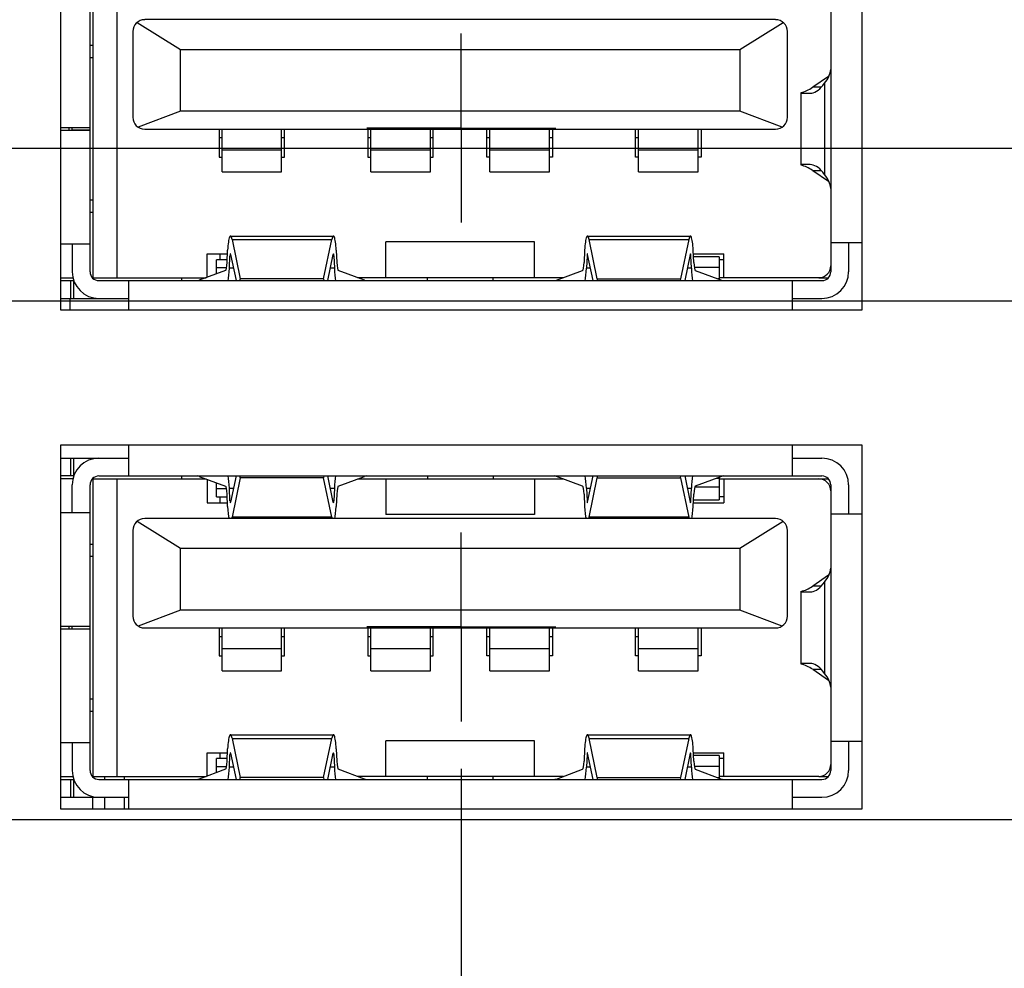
# Model space of a CAD drawing. Header units: inches. Extents: x 0 to 34, y 0 to 22.
# Tile 16 of 59: x 7.7 to 9, y 9.5 to 10.7. Entities that reach past the tile are written whole.
import ezdxf

# ---------------------------------------------------------------- set-up
doc = ezdxf.new("R2010")
doc.units = ezdxf.units.IN
doc.header["$LTSCALE"] = 1.87
doc.header["$MEASUREMENT"] = 0
doc.linetypes.add('CENTER', pattern=[0.6, 0.375, -0.075, 0.075, -0.075])
doc.layers.get('0').update_dxf_attribs({"linetype": 'CONTINUOUS'})
for name, color, linetype in [('02___PRT_ALL_AXES', 7, 'CONTINUOUS'), ('DEFAULT_1', 7, 'CENTER'), ('DIMENSIONS', 7, 'CONTINUOUS'), ('ECAD_696540_01_39_0_65MM_THERM_', 7, 'CONTINUOUS'), ('ECAD_697391_01_47_0MM_10_1MMX14', 7, 'CONTINUOUS'), ('ECAD_711836_01_24_R_2_0603_PKO_', 7, 'CONTINUOUS'), ('ECAD_714577_01_98__4_DLW5BTN102', 7, 'CONTINUOUS'), ('ECAD_716521_01_60_C0805_REV2', 7, 'CONTINUOUS')]:
    doc.layers.add(name, color=color, linetype=linetype)
doc.styles.get("Standard").update_dxf_attribs({"font": 'txt', "width": 0.8})
doc.dimstyles.new('DIMSTYLE_1', dxfattribs={"dimtxt": 0.125, "dimasz": 0.18, "dimexe": 0.125, "dimexo": 0.0625, "dimgap": 0.03125, "dimtad": 0, "dimtih": 1, "dimtoh": 1, "dimlfac": 0.5, "dimzin": 4, "dimdsep": 46, "dimtxsty": 'STANDARD', "dimblk": '_FILLED', "dimblk1": '_FILLED', "dimblk2": '_FILLED', "dimcen": 0.09, "dimadec": 0, "dimazin": 0, "dimtp": 0.01, "dimtm": 0.01, "dimtfac": 1, "dimtofl": 0, "dimtmove": 0, "dimatfit": 3, "dimldrblk": '_FILLED', "dimfxl": 1, "dimtolj": 1, "dimtzin": 4, "dimarcsym": 0})
doc.dimstyles.new('DIMSTYLE_2', dxfattribs={"dimtxt": 0.125, "dimasz": 0.18, "dimexe": 0.125, "dimexo": 0.0625, "dimgap": 0.03125, "dimtad": 0, "dimtih": 1, "dimtoh": 1, "dimlfac": 0.5, "dimzin": 4, "dimdsep": 46, "dimtxsty": 'STANDARD', "dimblk": '_FILLED', "dimblk1": '_FILLED', "dimblk2": '_FILLED', "dimcen": 0.09, "dimadec": 0, "dimazin": 0, "dimtp": 0.001, "dimtm": 0.001, "dimtfac": 1, "dimtofl": 0, "dimtmove": 0, "dimatfit": 3, "dimldrblk": '_FILLED', "dimfxl": 1, "dimtolj": 1, "dimtzin": 4, "dimarcsym": 0})

# ---------------------------------------------------------------- blocks, each defined once
blk = doc.blocks.new('*D4')
at = {"layer": 'DIMENSIONS', "color": 2, "linetype": 'CONTINUOUS'}
blk.add_line((8.3179, 9.7394), (8.3179, 7.3015), dxfattribs=at)
at = {"layer": 'DIMENSIONS', "color": 2, "linetype": 'CONTINUOUS', "insert": (8.2554, 7.239), "char_height": 0.125, "width": 1.125, "attachment_point": 3, "rotation": 90, "line_spacing_factor": 0.9}
blk.add_mtext('1.73{\\Ftxt.shx;\\W1.000000;\\H0.125000; }[43.8]', dxfattribs=at)
blk = doc.blocks.new('_FILLED')
at = {"color": 0, "linetype": 'BYBLOCK'}
blk.add_solid([(0, 0), (-1, 0.1736), (-1, -0.1736)], dxfattribs=at)
blk = doc.blocks.new('*D6')
at = {"layer": 'DIMENSIONS', "color": 2, "linetype": 'CONTINUOUS'}
blk.add_line((9.6222, 9.8818), (9.6222, 7.3015), dxfattribs=at)
at = {"layer": 'DIMENSIONS', "color": 2, "linetype": 'CONTINUOUS', "insert": (9.5597, 7.239), "char_height": 0.125, "width": 1.125, "attachment_point": 3, "rotation": 90, "line_spacing_factor": 0.9}
blk.add_mtext('2.38{\\Ftxt.shx;\\W1.000000;\\H0.125000; }[60.4]', dxfattribs=at)
blk = doc.blocks.new('*D8')
at = {"layer": 'DIMENSIONS', "color": 6, "linetype": 'CONTINUOUS'}
for p, q in [((11.6763, 10.3723), (11.6763, 7.6856)), ((11.6763, 7.6856), (11.8236, 7.5142)), ((11.8236, 7.5142), (11.8236, 7.3015))]:
    blk.add_line(p, q, dxfattribs=at)
at = {"layer": 'DIMENSIONS', "color": 6, "linetype": 'CONTINUOUS', "insert": (11.7611, 7.239), "char_height": 0.125, "width": 1.125, "attachment_point": 3, "rotation": 90, "line_spacing_factor": 0.9}
blk.add_mtext('3.41{\\Ftxt.shx;\\W1.000000;\\H0.125000; }[86.5]', dxfattribs=at)
blk = doc.blocks.new('*D10')
at = {"layer": 'DIMENSIONS', "color": 2, "linetype": 'CONTINUOUS'}
blk.add_line((14.3855, 9.9425), (14.3855, 7.3015), dxfattribs=at)
at = {"layer": 'DIMENSIONS', "color": 2, "linetype": 'CONTINUOUS', "insert": (14.323, 7.239), "char_height": 0.125, "width": 1.225, "attachment_point": 3, "rotation": 90, "line_spacing_factor": 0.9}
blk.add_mtext('4.76{\\Ftxt.shx;\\W1.000000;\\H0.125000; }[120.9]', dxfattribs=at)
blk = doc.blocks.new('*D11')
at = {"layer": 'DIMENSIONS', "color": 2, "linetype": 'CONTINUOUS'}
blk.add_line((16.4955, 9.9425), (16.4955, 7.3015), dxfattribs=at)
at = {"layer": 'DIMENSIONS', "color": 2, "linetype": 'CONTINUOUS', "insert": (16.433, 7.239), "char_height": 0.125, "width": 1.225, "attachment_point": 3, "rotation": 90, "line_spacing_factor": 0.9}
blk.add_mtext('5.82{\\Ftxt.shx;\\W1.000000;\\H0.125000; }[147.7]', dxfattribs=at)
blk = doc.blocks.new('*D12')
at = {"layer": 'DIMENSIONS', "color": 2, "linetype": 'CONTINUOUS'}
blk.add_line((18.6055, 9.9425), (18.6055, 7.3015), dxfattribs=at)
at = {"layer": 'DIMENSIONS', "color": 2, "linetype": 'CONTINUOUS', "insert": (18.543, 7.239), "char_height": 0.125, "width": 1.225, "attachment_point": 3, "rotation": 90, "line_spacing_factor": 0.9}
blk.add_mtext('6.87{\\Ftxt.shx;\\W1.000000;\\H0.125000; }[174.5]', dxfattribs=at)
blk = doc.blocks.new('*D13')
at = {"layer": 'DIMENSIONS', "color": 2, "linetype": 'CONTINUOUS'}
blk.add_line((20.7155, 9.9425), (20.7155, 7.3015), dxfattribs=at)
at = {"layer": 'DIMENSIONS', "color": 2, "linetype": 'CONTINUOUS', "insert": (20.653, 7.239), "char_height": 0.125, "width": 1.225, "attachment_point": 3, "rotation": 90, "line_spacing_factor": 0.9}
blk.add_mtext('7.93{\\Ftxt.shx;\\W1.000000;\\H0.125000; }[201.3]', dxfattribs=at)
blk = doc.blocks.new('*D14')
at = {"layer": 'DIMENSIONS', "color": 2, "linetype": 'CONTINUOUS'}
blk.add_line((22.8255, 9.9425), (22.8255, 7.3015), dxfattribs=at)
at = {"layer": 'DIMENSIONS', "color": 2, "linetype": 'CONTINUOUS', "insert": (22.763, 7.239), "char_height": 0.125, "width": 1.225, "attachment_point": 3, "rotation": 90, "line_spacing_factor": 0.9}
blk.add_mtext('8.98{\\Ftxt.shx;\\W1.000000;\\H0.125000; }[228.1]', dxfattribs=at)
blk = doc.blocks.new('*D15')
at = {"layer": 'DIMENSIONS', "color": 2, "linetype": 'CONTINUOUS'}
blk.add_line((24.9355, 9.9425), (24.9355, 7.3015), dxfattribs=at)
at = {"layer": 'DIMENSIONS', "color": 2, "linetype": 'CONTINUOUS', "insert": (24.873, 7.239), "char_height": 0.125, "width": 1.325, "attachment_point": 3, "rotation": 90, "line_spacing_factor": 0.9}
blk.add_mtext('10.04{\\Ftxt.shx;\\W1.000000;\\H0.125000; }[254.9]', dxfattribs=at)
blk = doc.blocks.new('*D16')
at = {"layer": 'DIMENSIONS', "color": 2, "linetype": 'CONTINUOUS'}
blk.add_line((27.0455, 9.9425), (27.0455, 7.3015), dxfattribs=at)
at = {"layer": 'DIMENSIONS', "color": 2, "linetype": 'CONTINUOUS', "insert": (26.983, 7.239), "char_height": 0.125, "width": 1.325, "attachment_point": 3, "rotation": 90, "line_spacing_factor": 0.9}
blk.add_mtext('11.09{\\Ftxt.shx;\\W1.000000;\\H0.125000; }[281.7]', dxfattribs=at)
blk = doc.blocks.new('*D17')
at = {"layer": 'DIMENSIONS', "color": 2, "linetype": 'CONTINUOUS'}
blk.add_line((29.1555, 9.9425), (29.1555, 7.3015), dxfattribs=at)
at = {"layer": 'DIMENSIONS', "color": 2, "linetype": 'CONTINUOUS', "insert": (29.093, 7.239), "char_height": 0.125, "width": 1.325, "attachment_point": 3, "rotation": 90, "line_spacing_factor": 0.9}
blk.add_mtext('12.15{\\Ftxt.shx;\\W1.000000;\\H0.125000; }[308.5]', dxfattribs=at)
blk = doc.blocks.new('*D31')
at = {"layer": 'DIMENSIONS', "color": 2, "linetype": 'CONTINUOUS'}
blk.add_line((10.8791, 9.6716), (4.0538, 9.6716), dxfattribs=at)
at = {"layer": 'DIMENSIONS', "color": 2, "linetype": 'CONTINUOUS', "insert": (3.9913, 9.7341), "char_height": 0.125, "width": 1.025, "attachment_point": 3, "line_spacing_factor": 0.9}
blk.add_mtext('.84{\\Ftxt.shx;\\W1.000000;\\H0.125000; }[21.4]', dxfattribs=at)
blk = doc.blocks.new('*D32')
at = {"layer": 'DIMENSIONS', "color": 6, "linetype": 'CONTINUOUS'}
blk.add_line((10.8284, 11.422), (4.0538, 11.422), dxfattribs=at)
at = {"layer": 'DIMENSIONS', "color": 6, "linetype": 'CONTINUOUS', "insert": (3.9913, 11.4845), "char_height": 0.125, "width": 1.125, "attachment_point": 3, "line_spacing_factor": 0.9}
blk.add_mtext('1.72{\\Ftxt.shx;\\W1.000000;\\H0.125000; }[43.6]', dxfattribs=at)
blk = doc.blocks.new('*D33')
at = {"layer": 'DIMENSIONS', "color": 2, "linetype": 'CONTINUOUS'}
blk.add_line((9.146, 10.358), (4.0538, 10.358), dxfattribs=at)
at = {"layer": 'DIMENSIONS', "color": 2, "linetype": 'CONTINUOUS', "insert": (3.9913, 10.4205), "char_height": 0.125, "width": 1.125, "attachment_point": 3, "line_spacing_factor": 0.9}
blk.add_mtext('1.18{\\Ftxt.shx;\\W1.000000;\\H0.125000; }[30.1]', dxfattribs=at)
blk = doc.blocks.new('*D34')
at = {"layer": 'DIMENSIONS', "color": 6, "linetype": 'CONTINUOUS'}
blk.add_line((9.3999, 11.1842), (4.0538, 11.1842), dxfattribs=at)
at = {"layer": 'DIMENSIONS', "color": 6, "linetype": 'CONTINUOUS', "insert": (3.9913, 11.2467), "char_height": 0.125, "width": 1.125, "attachment_point": 3, "line_spacing_factor": 0.9}
blk.add_mtext('1.60{\\Ftxt.shx;\\W1.000000;\\H0.125000; }[40.6]', dxfattribs=at)
blk = doc.blocks.new('*D36')
at = {"layer": 'DIMENSIONS', "color": 2, "linetype": 'CONTINUOUS'}
for p, q in [((4.1664, 12.767), (4.0538, 12.767)), ((4.2753, 12.648), (4.1664, 12.767)), ((7.879, 12.648), (4.2753, 12.648))]:
    blk.add_line(p, q, dxfattribs=at)
at = {"layer": 'DIMENSIONS', "color": 2, "linetype": 'CONTINUOUS', "insert": (3.9913, 12.8295), "char_height": 0.125, "width": 1.125, "attachment_point": 3, "line_spacing_factor": 0.9}
blk.add_mtext('2.33{\\Ftxt.shx;\\W1.000000;\\H0.125000; }[59.2]', dxfattribs=at)
blk = doc.blocks.new('*D37')
at = {"layer": 'DIMENSIONS', "color": 2, "linetype": 'CONTINUOUS'}
blk.add_line((7.879, 13.38), (4.0538, 13.38), dxfattribs=at)
at = {"layer": 'DIMENSIONS', "color": 2, "linetype": 'CONTINUOUS', "insert": (3.9913, 13.4425), "char_height": 0.125, "width": 1.125, "attachment_point": 3, "line_spacing_factor": 0.9}
blk.add_mtext('2.70{\\Ftxt.shx;\\W1.000000;\\H0.125000; }[68.5]', dxfattribs=at)
blk = doc.blocks.new('*D38')
at = {"layer": 'DIMENSIONS', "color": 6, "linetype": 'CONTINUOUS'}
blk.add_line((11.2482, 12.014), (4.0538, 12.014), dxfattribs=at)
at = {"layer": 'DIMENSIONS', "color": 6, "linetype": 'CONTINUOUS', "insert": (3.9913, 12.0765), "char_height": 0.125, "width": 1.125, "attachment_point": 3, "line_spacing_factor": 0.9}
blk.add_mtext('2.01{\\Ftxt.shx;\\W1.000000;\\H0.125000; }[51.1]', dxfattribs=at)
blk = doc.blocks.new('*D39')
at = {"layer": 'DIMENSIONS', "color": 2, "linetype": 'CONTINUOUS'}
for p, q in [((10.8479, 13.361), (10.7504, 13.1732)), ((11.4633, 13.361), (10.8479, 13.361)), ((10.7504, 13.1732), (4.0538, 13.1732))]:
    blk.add_line(p, q, dxfattribs=at)
at = {"layer": 'DIMENSIONS', "color": 2, "linetype": 'CONTINUOUS', "insert": (3.9913, 13.2357), "char_height": 0.125, "width": 1.125, "attachment_point": 3, "line_spacing_factor": 0.9}
blk.add_mtext('2.69{\\Ftxt.shx;\\W1.000000;\\H0.125000; }[68.2]', dxfattribs=at)
blk = doc.blocks.new('*D40')
at = {"layer": 'DIMENSIONS', "color": 2, "linetype": 'CONTINUOUS'}
blk.add_line((9.6377, 13.628), (4.0538, 13.628), dxfattribs=at)
at = {"layer": 'DIMENSIONS', "color": 2, "linetype": 'CONTINUOUS', "insert": (3.9913, 13.6905), "char_height": 0.125, "width": 1.125, "attachment_point": 3, "line_spacing_factor": 0.9}
blk.add_mtext('2.82{\\Ftxt.shx;\\W1.000000;\\H0.125000; }[71.6]', dxfattribs=at)
blk = doc.blocks.new('*D41')
at = {"layer": 'DIMENSIONS', "color": 2, "linetype": 'CONTINUOUS'}
blk.add_line((9.6377, 12.528), (4.0538, 12.528), dxfattribs=at)
at = {"layer": 'DIMENSIONS', "color": 2, "linetype": 'CONTINUOUS', "insert": (3.9913, 12.5905), "char_height": 0.125, "width": 1.125, "attachment_point": 3, "line_spacing_factor": 0.9}
blk.add_mtext('2.27{\\Ftxt.shx;\\W1.000000;\\H0.125000; }[57.6]', dxfattribs=at)
blk = doc.blocks.new('*D42')
at = {"layer": 'DIMENSIONS', "color": 6, "linetype": 'CONTINUOUS'}
blk.add_line((11.4886, 10.56), (4.0538, 10.56), dxfattribs=at)
at = {"layer": 'DIMENSIONS', "color": 6, "linetype": 'CONTINUOUS', "insert": (3.9913, 10.6225), "char_height": 0.125, "width": 1.125, "attachment_point": 3, "line_spacing_factor": 0.9}
blk.add_mtext('1.29{\\Ftxt.shx;\\W1.000000;\\H0.125000; }[32.6]', dxfattribs=at)
blk = doc.blocks.new('*D43')
at = {"layer": 'DIMENSIONS', "color": 2, "linetype": 'CONTINUOUS'}
blk.add_line((8.0641, 14.106), (4.0538, 14.106), dxfattribs=at)
at = {"layer": 'DIMENSIONS', "color": 2, "linetype": 'CONTINUOUS', "insert": (3.9913, 14.1685), "char_height": 0.125, "width": 1.125, "attachment_point": 3, "line_spacing_factor": 0.9}
blk.add_mtext('3.06{\\Ftxt.shx;\\W1.000000;\\H0.125000; }[77.7]', dxfattribs=at)
blk = doc.blocks.new('*D44')
at = {"layer": 'DIMENSIONS', "color": 6, "linetype": 'CONTINUOUS'}
blk.add_line((11.4359, 11.8263), (11.4359, 7.3015), dxfattribs=at)
at = {"layer": 'DIMENSIONS', "color": 6, "linetype": 'CONTINUOUS', "insert": (11.3734, 7.239), "char_height": 0.125, "width": 1.125, "attachment_point": 3, "rotation": 90, "line_spacing_factor": 0.9}
blk.add_mtext('3.29{\\Ftxt.shx;\\W1.000000;\\H0.125000; }[83.4]', dxfattribs=at)
blk = doc.blocks.new('*D47')
at = {"layer": 'DIMENSIONS', "color": 2, "linetype": 'CONTINUOUS'}
blk.add_line((11.4886, 10.56), (4.0538, 10.56), dxfattribs=at)
at = {"layer": 'DIMENSIONS', "color": 2, "linetype": 'CONTINUOUS', "insert": (3.9913, 10.6225), "char_height": 0.125, "width": 1.125, "attachment_point": 3, "line_spacing_factor": 0.9}
blk.add_mtext('1.29{\\Ftxt.shx;\\W1.000000;\\H0.125000; }[32.6]', dxfattribs=at)
blk = doc.blocks.new('*D48')
at = {"layer": 'DIMENSIONS', "color": 2, "linetype": 'CONTINUOUS'}
for p, q in [((11.6763, 10.3723), (11.6763, 7.6832)), ((11.6763, 7.6832), (11.823, 7.5193)), ((11.823, 7.5193), (11.823, 7.3015))]:
    blk.add_line(p, q, dxfattribs=at)
at = {"layer": 'DIMENSIONS', "color": 2, "linetype": 'CONTINUOUS', "insert": (11.7605, 7.239), "char_height": 0.125, "width": 1.125, "attachment_point": 3, "rotation": 90, "line_spacing_factor": 0.9}
blk.add_mtext('3.41{\\Ftxt.shx;\\W1.000000;\\H0.125000; }[86.5]', dxfattribs=at)
blk = doc.blocks.new('*D49')
at = {"layer": 'DIMENSIONS', "color": 2, "linetype": 'CONTINUOUS'}
blk.add_line((11.4359, 11.8263), (11.4359, 7.3015), dxfattribs=at)
at = {"layer": 'DIMENSIONS', "color": 2, "linetype": 'CONTINUOUS', "insert": (11.3734, 7.239), "char_height": 0.125, "width": 1.125, "attachment_point": 3, "rotation": 90, "line_spacing_factor": 0.9}
blk.add_mtext('3.29{\\Ftxt.shx;\\W1.000000;\\H0.125000; }[83.4]', dxfattribs=at)
blk = doc.blocks.new('*D50')
at = {"layer": 'DIMENSIONS', "color": 2, "linetype": 'CONTINUOUS'}
blk.add_line((9.3999, 11.1842), (4.0538, 11.1842), dxfattribs=at)
at = {"layer": 'DIMENSIONS', "color": 2, "linetype": 'CONTINUOUS', "insert": (3.9913, 11.2467), "char_height": 0.125, "width": 1.125, "attachment_point": 3, "line_spacing_factor": 0.9}
blk.add_mtext('1.60{\\Ftxt.shx;\\W1.000000;\\H0.125000; }[40.6]', dxfattribs=at)
blk = doc.blocks.new('*D51')
at = {"layer": 'DIMENSIONS', "color": 2, "linetype": 'CONTINUOUS'}
blk.add_line((10.8284, 11.422), (4.0538, 11.422), dxfattribs=at)
at = {"layer": 'DIMENSIONS', "color": 2, "linetype": 'CONTINUOUS', "insert": (3.9913, 11.4845), "char_height": 0.125, "width": 1.125, "attachment_point": 3, "line_spacing_factor": 0.9}
blk.add_mtext('1.72{\\Ftxt.shx;\\W1.000000;\\H0.125000; }[43.6]', dxfattribs=at)
blk = doc.blocks.new('*D52')
at = {"layer": 'DIMENSIONS', "color": 2, "linetype": 'CONTINUOUS'}
blk.add_line((11.2482, 12.014), (4.0538, 12.014), dxfattribs=at)
at = {"layer": 'DIMENSIONS', "color": 2, "linetype": 'CONTINUOUS', "insert": (3.9913, 12.0765), "char_height": 0.125, "width": 1.125, "attachment_point": 3, "line_spacing_factor": 0.9}
blk.add_mtext('2.01{\\Ftxt.shx;\\W1.000000;\\H0.125000; }[51.1]', dxfattribs=at)

msp = doc.modelspace()

# ---------------------------------------------------------------- linework, layer by layer
at = {"color": 7, "linetype": 'CONTINUOUS'}
for p, q in [((7.8305, 10.7828), (7.8305, 10.3891)), ((7.862, 10.7828), (7.862, 10.3891)), ((7.8266, 10.397), (7.8266, 10.7749)), ((8.8069, 10.7749), (8.8069, 10.397)), ((7.889, 10.7269), (7.9463, 10.6911)), ((8.7337, 10.7305), (7.899, 10.7305)), ((8.6864, 10.6911), (8.7437, 10.7269)), ((7.8833, 10.7147), (7.8833, 10.6013)), ((8.7494, 10.6013), (8.7494, 10.7147)), ((7.8305, 10.6962), (7.8266, 10.6962)), ((7.9463, 10.6092), (7.9463, 10.6911)), ((7.9463, 10.6911), (8.6864, 10.6911)), ((8.6864, 10.6911), (8.6864, 10.6092)), ((7.8266, 10.6805), (7.8305, 10.6805)), ((8.8037, 10.6553), (8.7829, 10.641)), ((8.7963, 10.6434), (8.7987, 10.6464)), ((8.7987, 10.6464), (8.7987, 10.5255)), ((8.7675, 10.6334), (8.7675, 10.6341)), ((8.7675, 10.5387), (8.7675, 10.6333)), ((8.7687, 10.6332), (8.7795, 10.6332)), ((8.7939, 10.641), (8.7829, 10.641)), ((7.9463, 10.6092), (7.8903, 10.5882)), ((8.6864, 10.6092), (7.9463, 10.6092)), ((8.7424, 10.5882), (8.6864, 10.6092)), ((7.8266, 10.5875), (7.7879, 10.5875)), ((7.7879, 10.5844), (7.8266, 10.5844)), ((7.799, 10.5844), (7.799, 10.5875)), ((7.803, 10.5844), (7.803, 10.5875)), ((7.803, 10.5846), (7.8266, 10.5846)), ((7.899, 10.5856), (8.7337, 10.5856)), ((7.9974, 10.5856), (7.9974, 10.5486)), ((8.0014, 10.529), (8.0014, 10.5856)), ((8.0801, 10.529), (8.0801, 10.5856)), ((8.0841, 10.5486), (8.0841, 10.5856)), ((8.1943, 10.5856), (8.1943, 10.5486)), ((8.1982, 10.529), (8.1982, 10.5856)), ((8.277, 10.529), (8.277, 10.5856)), ((8.2809, 10.5486), (8.2809, 10.5856)), ((8.3518, 10.5486), (8.3518, 10.5856)), ((8.3557, 10.529), (8.3557, 10.5856)), ((8.4345, 10.529), (8.4345, 10.5856)), ((8.4384, 10.5856), (8.4384, 10.5486)), ((8.5486, 10.5486), (8.5486, 10.5856)), ((8.5526, 10.529), (8.5526, 10.5856)), ((8.6313, 10.529), (8.6313, 10.5856)), ((8.6352, 10.5856), (8.6352, 10.5486)), ((8.0014, 10.574), (7.9974, 10.574)), ((8.0841, 10.574), (8.0801, 10.574)), ((8.1982, 10.574), (8.1943, 10.574)), ((8.2809, 10.574), (8.277, 10.574)), ((8.3557, 10.574), (8.3518, 10.574)), ((8.4384, 10.574), (8.4345, 10.574)), ((8.5526, 10.574), (8.5486, 10.574)), ((8.0801, 10.5579), (8.0014, 10.5579)), ((8.277, 10.5579), (8.1982, 10.5579)), ((8.4345, 10.5579), (8.3557, 10.5579)), ((8.6313, 10.5579), (8.5526, 10.5579)), ((7.9974, 10.5486), (8.0014, 10.5486)), ((8.0801, 10.5486), (8.0841, 10.5486)), ((8.1943, 10.5486), (8.1982, 10.5486)), ((8.277, 10.5486), (8.2809, 10.5486)), ((8.3557, 10.5486), (8.3518, 10.5486)), ((8.4384, 10.5486), (8.4345, 10.5486)), ((8.5526, 10.5486), (8.5486, 10.5486)), ((8.6352, 10.5486), (8.6313, 10.5486)), ((8.0014, 10.529), (8.0801, 10.529)), ((8.1982, 10.529), (8.277, 10.529)), ((8.3557, 10.529), (8.4345, 10.529)), ((8.5526, 10.529), (8.6313, 10.529)), ((8.7675, 10.5379), (8.7675, 10.5385)), ((8.7795, 10.5387), (8.7687, 10.5387)), ((8.7829, 10.5309), (8.8037, 10.5166)), ((8.7829, 10.5309), (8.7939, 10.5309)), ((8.7987, 10.5255), (8.7963, 10.5285)), ((7.8305, 10.4915), (7.8266, 10.4915)), ((7.8266, 10.4757), (7.8305, 10.4757)), ((8.0124, 10.4442), (8.1487, 10.4442)), ((8.0145, 10.4395), (8.0254, 10.3876)), ((8.0145, 10.4395), (8.1465, 10.4395)), ((8.1356, 10.3876), (8.1465, 10.4395)), ((8.2179, 10.3891), (8.2179, 10.4364)), ((8.4148, 10.4364), (8.2179, 10.4364)), ((8.4148, 10.3891), (8.4148, 10.4364)), ((8.4848, 10.4442), (8.6211, 10.4442)), ((8.4979, 10.3876), (8.487, 10.4395)), ((8.487, 10.4395), (8.6189, 10.4395)), ((8.6189, 10.4395), (8.608, 10.3876)), ((7.8266, 10.4336), (7.7879, 10.4336)), ((7.803, 10.4336), (7.803, 10.397)), ((8.0079, 10.4092), (8.0087, 10.4256)), ((8.1524, 10.4256), (8.1532, 10.4092)), ((8.4811, 10.4256), (8.4803, 10.4092)), ((8.6256, 10.4092), (8.6248, 10.4256)), ((8.8479, 10.4352), (8.8069, 10.4352)), ((8.8305, 10.4352), (8.8305, 10.397)), ((7.9817, 10.3896), (7.9817, 10.4206)), ((7.9817, 10.4206), (8.0084, 10.4206)), ((7.9939, 10.3941), (7.9939, 10.4127)), ((8.008, 10.4127), (7.9939, 10.4127)), ((7.9982, 10.4206), (7.9982, 10.4127)), ((8.011, 10.4015), (8.0118, 10.418)), ((8.0118, 10.418), (8.0131, 10.418)), ((8.0127, 10.4199), (8.02, 10.3852)), ((8.1411, 10.3852), (8.1484, 10.4199)), ((8.1479, 10.418), (8.1492, 10.418)), ((8.1492, 10.418), (8.15, 10.4015)), ((8.4843, 10.418), (8.4835, 10.4015)), ((8.4843, 10.418), (8.4855, 10.418)), ((8.4924, 10.3852), (8.4851, 10.4199)), ((8.6208, 10.4199), (8.6135, 10.3852)), ((8.6204, 10.418), (8.6216, 10.418)), ((8.6224, 10.4015), (8.6216, 10.418)), ((8.625, 10.4206), (8.6652, 10.4206)), ((8.6593, 10.4167), (8.6252, 10.4167)), ((8.6593, 10.4167), (8.6593, 10.3868)), ((8.6652, 10.4127), (8.6593, 10.4127)), ((8.6652, 10.3891), (8.6652, 10.4206)), ((8.0059, 10.3986), (7.9712, 10.3857)), ((7.9939, 10.4024), (8.0072, 10.4024)), ((8.0165, 10.4015), (8.011, 10.4015)), ((8.15, 10.4015), (8.1445, 10.4015)), ((8.1898, 10.3857), (8.1551, 10.3986)), ((8.4437, 10.3857), (8.4783, 10.3986)), ((8.489, 10.4015), (8.4835, 10.4015)), ((8.6224, 10.4015), (8.6169, 10.4015)), ((8.6262, 10.4028), (8.6593, 10.4028)), ((8.6276, 10.3986), (8.6622, 10.3857)), ((7.7879, 10.3891), (7.8038, 10.3891)), ((7.7879, 10.3852), (7.8051, 10.3852)), ((7.8009, 10.3852), (7.8009, 10.3616)), ((7.8296, 10.3891), (7.9804, 10.3891)), ((7.8384, 10.3852), (8.7951, 10.3852)), ((7.8778, 10.3459), (7.8778, 10.3852)), ((8.0252, 10.3852), (8.0254, 10.3876)), ((8.1356, 10.3876), (8.0254, 10.3876)), ((8.1356, 10.3876), (8.1358, 10.3852)), ((8.4528, 10.3891), (8.1806, 10.3891)), ((8.2734, 10.3852), (8.2734, 10.3891)), ((8.36, 10.3852), (8.36, 10.3891)), ((8.4979, 10.3876), (8.4976, 10.3852)), ((8.4979, 10.3876), (8.608, 10.3876)), ((8.6083, 10.3852), (8.608, 10.3876)), ((8.6593, 10.3875), (8.6575, 10.3875)), ((8.7911, 10.3891), (8.6593, 10.3891)), ((8.7557, 10.3852), (8.7557, 10.3459)), ((8.7911, 10.3891), (8.8039, 10.3891)), ((7.8054, 10.3616), (7.8054, 10.3841)), ((7.7879, 10.3616), (7.8778, 10.3616)), ((8.7557, 10.3616), (8.7951, 10.3616)), ((7.8778, 10.1268), (7.8778, 10.1679)), ((8.7557, 10.1679), (8.7557, 10.1268)), ((7.7879, 10.1504), (7.8778, 10.1504)), ((7.8009, 10.1504), (7.8009, 10.1268)), ((7.8054, 10.1278), (7.8054, 10.1504)), ((8.7557, 10.1504), (8.7951, 10.1504)), ((7.8051, 10.1268), (7.7879, 10.1268)), ((7.8384, 10.1268), (8.7951, 10.1268)), ((7.9712, 10.1262), (8.0059, 10.1134)), ((8.02, 10.1268), (8.0127, 10.092)), ((8.0254, 10.1244), (8.0145, 10.0724)), ((8.0254, 10.1244), (8.0252, 10.1268)), ((8.1356, 10.1244), (8.0254, 10.1244)), ((8.1358, 10.1268), (8.1356, 10.1244)), ((8.1465, 10.0724), (8.1356, 10.1244)), ((8.1484, 10.092), (8.1411, 10.1268)), ((8.1551, 10.1134), (8.1898, 10.1262)), ((8.2734, 10.1268), (8.2734, 10.1228)), ((8.36, 10.1268), (8.36, 10.1228)), ((8.4783, 10.1134), (8.4437, 10.1262)), ((8.4851, 10.092), (8.4924, 10.1268)), ((8.487, 10.0724), (8.4979, 10.1244)), ((8.4976, 10.1268), (8.4979, 10.1244)), ((8.4979, 10.1244), (8.608, 10.1244)), ((8.608, 10.1244), (8.6083, 10.1268)), ((8.608, 10.1244), (8.6189, 10.0724)), ((8.6135, 10.1268), (8.6208, 10.092)), ((8.6622, 10.1262), (8.6276, 10.1134)), ((8.6561, 10.1239), (8.6593, 10.1239)), ((8.6593, 10.1251), (8.6593, 10.0953)), ((7.8038, 10.1228), (7.7879, 10.1228)), ((7.803, 10.0783), (7.803, 10.1149)), ((7.8266, 9.737), (7.8266, 10.1149)), ((7.8296, 10.1228), (7.9804, 10.1228)), ((7.8305, 10.1228), (7.8305, 9.7291)), ((7.862, 10.1228), (7.862, 9.7291)), ((7.9817, 10.1223), (7.9817, 10.0913)), ((7.9939, 10.0992), (7.9939, 10.1178)), ((8.1806, 10.1228), (8.4528, 10.1228)), ((8.2179, 10.1228), (8.2179, 10.0756)), ((8.4148, 10.1228), (8.4148, 10.0756)), ((8.6593, 10.1121), (8.6269, 10.1121)), ((8.6593, 10.1228), (8.8039, 10.1228)), ((8.6652, 10.1228), (8.6652, 10.0913)), ((8.8069, 10.1149), (8.8069, 9.737)), ((8.8305, 10.1149), (8.8305, 10.0768)), ((8.0072, 10.1096), (7.9939, 10.1096)), ((7.9939, 10.0992), (8.008, 10.0992)), ((7.9982, 10.0992), (7.9982, 10.0913)), ((8.0087, 10.0863), (8.0079, 10.1028)), ((8.0118, 10.094), (8.011, 10.1105)), ((8.011, 10.1105), (8.0165, 10.1105)), ((8.1445, 10.1105), (8.15, 10.1105)), ((8.15, 10.1105), (8.1492, 10.094)), ((8.1532, 10.1028), (8.1524, 10.0863)), ((8.4803, 10.1028), (8.4811, 10.0863)), ((8.4835, 10.1105), (8.4843, 10.094)), ((8.4835, 10.1105), (8.489, 10.1105)), ((8.6169, 10.1105), (8.6224, 10.1105)), ((8.6216, 10.094), (8.6224, 10.1105)), ((8.6248, 10.0863), (8.6256, 10.1028)), ((8.6652, 10.0992), (8.6593, 10.0992)), ((7.9817, 10.0913), (8.0084, 10.0913)), ((8.0131, 10.094), (8.0118, 10.094)), ((8.1492, 10.094), (8.1479, 10.094)), ((8.4855, 10.094), (8.4843, 10.094)), ((8.6216, 10.094), (8.6204, 10.094)), ((8.625, 10.0913), (8.6652, 10.0913)), ((8.6252, 10.0953), (8.6593, 10.0953)), ((7.7879, 10.0783), (7.8266, 10.0783)), ((8.1465, 10.0724), (8.0145, 10.0724)), ((8.4148, 10.0756), (8.2179, 10.0756)), ((8.6189, 10.0724), (8.487, 10.0724)), ((8.8069, 10.0768), (8.8479, 10.0768)), ((7.889, 10.0669), (7.9463, 10.0311)), ((8.7337, 10.0705), (7.899, 10.0705)), ((8.6864, 10.0311), (8.7437, 10.0669)), ((7.8833, 10.0547), (7.8833, 9.9413)), ((8.7494, 9.9413), (8.7494, 10.0547)), ((7.8305, 10.0362), (7.8266, 10.0362)), ((7.8266, 10.0205), (7.8305, 10.0205)), ((7.9463, 9.9492), (7.9463, 10.0311)), ((7.9463, 10.0311), (8.6864, 10.0311)), ((8.6864, 10.0311), (8.6864, 9.9492)), ((8.8037, 9.9953), (8.7829, 9.981)), ((8.7939, 9.981), (8.7829, 9.981)), ((8.7963, 9.9834), (8.7987, 9.9864)), ((8.7987, 9.9864), (8.7987, 9.8655)), ((8.7675, 9.9734), (8.7675, 9.9741)), ((8.7675, 9.8787), (8.7675, 9.9733)), ((8.7687, 9.9732), (8.7795, 9.9732)), ((7.9463, 9.9492), (7.8903, 9.9282)), ((8.6864, 9.9492), (7.9463, 9.9492)), ((8.7424, 9.9282), (8.6864, 9.9492)), ((7.8266, 9.9275), (7.7879, 9.9275)), ((7.7879, 9.9244), (7.8266, 9.9244)), ((7.799, 9.9244), (7.799, 9.9275)), ((7.803, 9.9244), (7.803, 9.9275)), ((7.803, 9.9246), (7.8266, 9.9246)), ((7.899, 9.9256), (8.7337, 9.9256)), ((7.9974, 9.9256), (7.9974, 9.8886)), ((8.0014, 9.869), (8.0014, 9.9256)), ((8.0801, 9.869), (8.0801, 9.9256)), ((8.0841, 9.8886), (8.0841, 9.9256)), ((8.1943, 9.9256), (8.1943, 9.8886)), ((8.1982, 9.869), (8.1982, 9.9256)), ((8.277, 9.869), (8.277, 9.9256)), ((8.2809, 9.8886), (8.2809, 9.9256)), ((8.3518, 9.8886), (8.3518, 9.9256)), ((8.3557, 9.869), (8.3557, 9.9256)), ((8.4345, 9.869), (8.4345, 9.9256)), ((8.4384, 9.9256), (8.4384, 9.8886)), ((8.5486, 9.8886), (8.5486, 9.9256)), ((8.5526, 9.869), (8.5526, 9.9256)), ((8.6313, 9.869), (8.6313, 9.9256)), ((8.6352, 9.9256), (8.6352, 9.8886)), ((8.0014, 9.914), (7.9974, 9.914)), ((8.0841, 9.914), (8.0801, 9.914)), ((8.1982, 9.914), (8.1943, 9.914)), ((8.2809, 9.914), (8.277, 9.914)), ((8.3557, 9.914), (8.3518, 9.914)), ((8.4384, 9.914), (8.4345, 9.914)), ((8.5526, 9.914), (8.5486, 9.914)), ((8.0801, 9.8979), (8.0014, 9.8979)), ((8.277, 9.8979), (8.1982, 9.8979)), ((8.4345, 9.8979), (8.3557, 9.8979)), ((8.6313, 9.8979), (8.5526, 9.8979)), ((7.9974, 9.8886), (8.0014, 9.8886)), ((8.0801, 9.8886), (8.0841, 9.8886)), ((8.1943, 9.8886), (8.1982, 9.8886)), ((8.277, 9.8886), (8.2809, 9.8886)), ((8.3557, 9.8886), (8.3518, 9.8886)), ((8.4384, 9.8886), (8.4345, 9.8886)), ((8.5526, 9.8886), (8.5486, 9.8886)), ((8.6352, 9.8886), (8.6313, 9.8886)), ((8.7675, 9.8779), (8.7675, 9.8785)), ((8.7795, 9.8787), (8.7687, 9.8787)), ((8.0014, 9.869), (8.0801, 9.869)), ((8.1982, 9.869), (8.277, 9.869)), ((8.3557, 9.869), (8.4345, 9.869)), ((8.5526, 9.869), (8.6313, 9.869)), ((8.7829, 9.8709), (8.8037, 9.8566)), ((8.7829, 9.8709), (8.7939, 9.8709)), ((8.7987, 9.8655), (8.7963, 9.8685)), ((7.8305, 9.8315), (7.8266, 9.8315)), ((7.8266, 9.8157), (7.8305, 9.8157)), ((7.8266, 9.7736), (7.7879, 9.7736)), ((7.803, 9.7736), (7.803, 9.737)), ((8.0124, 9.7842), (8.1487, 9.7842)), ((8.0145, 9.7795), (8.0254, 9.7276)), ((8.0145, 9.7795), (8.1465, 9.7795)), ((8.1356, 9.7276), (8.1465, 9.7795)), ((8.2179, 9.7291), (8.2179, 9.7764)), ((8.4148, 9.7764), (8.2179, 9.7764)), ((8.4148, 9.7291), (8.4148, 9.7764)), ((8.4848, 9.7842), (8.6211, 9.7842)), ((8.4979, 9.7276), (8.487, 9.7795)), ((8.487, 9.7795), (8.6189, 9.7795)), ((8.6189, 9.7795), (8.608, 9.7276)), ((8.8479, 9.7752), (8.8069, 9.7752)), ((8.8305, 9.7752), (8.8305, 9.737)), ((7.9817, 9.7296), (7.9817, 9.7606)), ((7.9817, 9.7606), (8.0084, 9.7606)), ((7.9982, 9.7606), (7.9982, 9.7527)), ((8.0079, 9.7492), (8.0087, 9.7656)), ((8.0127, 9.7599), (8.02, 9.7252)), ((8.1411, 9.7252), (8.1484, 9.7599)), ((8.1524, 9.7656), (8.1532, 9.7492)), ((8.4811, 9.7656), (8.4803, 9.7492)), ((8.4924, 9.7252), (8.4851, 9.7599)), ((8.6208, 9.7599), (8.6135, 9.7252)), ((8.6256, 9.7492), (8.6248, 9.7656)), ((8.625, 9.7606), (8.6652, 9.7606)), ((8.6652, 9.7291), (8.6652, 9.7606)), ((7.9939, 9.7341), (7.9939, 9.7527)), ((8.008, 9.7527), (7.9939, 9.7527)), ((8.011, 9.7415), (8.0118, 9.758)), ((8.0118, 9.758), (8.0131, 9.758)), ((8.1479, 9.758), (8.1492, 9.758)), ((8.1492, 9.758), (8.15, 9.7415)), ((8.4843, 9.758), (8.4835, 9.7415)), ((8.4843, 9.758), (8.4855, 9.758)), ((8.6204, 9.758), (8.6216, 9.758)), ((8.6224, 9.7415), (8.6216, 9.758)), ((8.6593, 9.7567), (8.6252, 9.7567)), ((8.6593, 9.7567), (8.6593, 9.7268)), ((8.6652, 9.7527), (8.6593, 9.7527)), ((8.0059, 9.7386), (7.9712, 9.7257)), ((7.9939, 9.7424), (8.0072, 9.7424)), ((8.0165, 9.7415), (8.011, 9.7415)), ((8.15, 9.7415), (8.1445, 9.7415)), ((8.1898, 9.7257), (8.1551, 9.7386)), ((8.4437, 9.7257), (8.4783, 9.7386)), ((8.489, 9.7415), (8.4835, 9.7415)), ((8.6224, 9.7415), (8.6169, 9.7415)), ((8.6262, 9.7428), (8.6593, 9.7428)), ((8.6276, 9.7386), (8.6622, 9.7257)), ((7.7879, 9.7291), (7.8038, 9.7291)), ((7.7879, 9.7252), (7.8051, 9.7252)), ((7.8009, 9.7252), (7.8009, 9.7016)), ((7.8054, 9.7016), (7.8054, 9.7241)), ((7.8296, 9.7291), (7.9804, 9.7291)), ((7.8384, 9.7252), (8.7951, 9.7252)), ((7.8778, 9.6859), (7.8778, 9.7252)), ((8.0252, 9.7252), (8.0254, 9.7276)), ((8.1356, 9.7276), (8.0254, 9.7276)), ((8.1356, 9.7276), (8.1358, 9.7252)), ((8.4528, 9.7291), (8.1806, 9.7291)), ((8.2734, 9.7252), (8.2734, 9.7291)), ((8.36, 9.7252), (8.36, 9.7291)), ((8.4979, 9.7276), (8.4976, 9.7252)), ((8.4979, 9.7276), (8.608, 9.7276)), ((8.6083, 9.7252), (8.608, 9.7276)), ((8.6593, 9.7275), (8.6575, 9.7275)), ((8.7911, 9.7291), (8.6593, 9.7291)), ((8.7557, 9.7252), (8.7557, 9.6859)), ((8.7911, 9.7291), (8.8039, 9.7291)), ((7.7879, 9.7016), (7.8778, 9.7016)), ((8.7557, 9.7016), (8.7951, 9.7016))]:
    msp.add_line(p, q, dxfattribs=at)
for centre, radius, start, end in [((7.899, 10.7147), 0.0157, 90, 180), ((8.7337, 10.7147), 0.0157, 0, 90), ((7.899, 10.6013), 0.0157, 180, 270), ((8.7337, 10.6013), 0.0157, 270, 360), ((8.7911, 10.4049), 0.0157, 270, 360), ((7.8384, 10.397), 0.0354, 180, 270), ((7.8384, 10.397), 0.0118, 180, 270), ((8.7951, 10.397), 0.0354, 270, 360), ((8.7951, 10.397), 0.0118, 270, 360), ((7.8384, 10.1149), 0.0354, 90, 180), ((8.7951, 10.1149), 0.0354, 0, 90), ((7.8384, 10.1149), 0.0118, 90, 180), ((8.7951, 10.1149), 0.0118, 0, 90), ((8.7911, 10.1071), 0.0157, 0, 90), ((7.899, 10.0547), 0.0157, 90, 180), ((8.7337, 10.0547), 0.0157, 0, 90), ((7.899, 9.9413), 0.0157, 180, 270), ((8.7337, 9.9413), 0.0157, 270, 360), ((7.8384, 9.737), 0.0354, 180, 270), ((7.8384, 9.737), 0.0118, 180, 270), ((8.7911, 9.7449), 0.0157, 270, 360), ((8.7951, 9.737), 0.0354, 270, 360), ((8.7951, 9.737), 0.0118, 270, 360)]:
    msp.add_arc(centre, radius, start, end, dxfattribs=at)
for centre, major_axis, ratio, start_param, end_param in [((8.3345, 10.6667), (0.4724, 0), 0.23206, -0.186487, -0.018516), ((8.7282, 10.6598), (0.0787, 0), 0.202398, -0.286051, -0.247527), ((8.7599, 11.0269), (0, 0.3937), 0.294118, -3.076101, -2.941893), ((8.7687, 11.0269), (0, 0.3937), 0.188679, -3.157038, -3.141593), ((8.7795, 11.0269), (0, 0.3937), 0.188679, -3.141593, -2.913569), ((8.7687, 10.145), (0, 0.3937), 0.188679, 0, 0.015445), ((8.7599, 10.145), (0, 0.3937), 0.294118, -0.1997, -0.065491), ((8.7795, 10.145), (0, 0.3937), 0.188679, -0.228024, 0), ((8.3345, 10.5052), (0.4724, 0), 0.23206, 0.018516, 0.186487), ((8.7282, 10.5121), (0.0787, 0), 0.202398, 0.247527, 0.286051), ((8.0124, 10.4167), (0, 0.0276), 0.141378, -0.593412, 1.239184), ((8.1487, 10.4167), (0, 0.0276), 0.141378, 5.044002, 6.876597), ((8.4848, 10.4167), (0, 0.0276), 0.141378, -0.593412, 1.239184), ((8.6211, 10.4167), (0, 0.0276), 0.141378, 5.044002, 6.876597), ((8.0124, 10.4167), (0, 0.00394), 0.141378, 5.689773, 7.522369), ((8.1487, 10.4167), (0, 0.00394), 0.141378, -1.239184, 0.593412), ((8.4848, 10.4167), (0, 0.00394), 0.141378, 5.689773, 7.522369), ((8.6211, 10.4167), (0, 0.00394), 0.141378, -1.239184, 0.593412), ((8.0058, 10.4143), (0, 0.0157), 0.141378, -3.089233, -1.902409), ((8.0058, 10.4143), (0, 0.0394), 0.141378, -2.408494, -1.902409), ((8.1553, 10.4143), (0, 0.0394), 0.141378, -4.380776, -3.874691), ((8.1553, 10.4143), (0, 0.0157), 0.141378, -4.380776, -3.193953), ((8.4782, 10.4143), (0, 0.0157), 0.141378, -3.089233, -1.902409), ((8.4782, 10.4143), (0, 0.0394), 0.141378, -2.408493, -1.902409), ((8.6277, 10.4143), (0, 0.0394), 0.141378, -4.380776, -3.874692), ((8.6277, 10.4143), (0, 0.0157), 0.141378, -4.380776, -3.193953), ((7.9683, 10.7789), (0, 0.3937), 0.141378, -3.141593, -3.089233), ((8.1927, 10.7789), (0, 0.3937), 0.141378, -3.193953, -3.141593), ((8.4408, 10.7789), (0, 0.3937), 0.141378, -3.141593, -3.089233), ((8.6652, 10.7789), (0, 0.3937), 0.141378, -3.193953, -3.141593), ((7.9683, 9.7331), (0, 0.3937), 0.141378, -0.05236, 0), ((8.0058, 10.0976), (0, 0.0394), 0.141378, -1.239184, -0.733099), ((8.1553, 10.0976), (0, 0.0394), 0.141378, 0.733098, 1.239184), ((8.1927, 9.7331), (0, 0.3937), 0.141378, 0, 0.05236), ((8.4408, 9.7331), (0, 0.3937), 0.141378, -0.05236, 0), ((8.4782, 10.0976), (0, 0.0394), 0.141378, -1.239184, -0.733099), ((8.6277, 10.0976), (0, 0.0394), 0.141378, 0.733099, 1.239184), ((8.6652, 9.7331), (0, 0.3937), 0.141378, 0, 0.05236), ((8.0058, 10.0976), (0, 0.0157), 0.141378, -1.239184, -0.05236), ((8.1553, 10.0976), (0, 0.0157), 0.141378, 0.05236, 1.239184), ((8.4782, 10.0976), (0, 0.0157), 0.141378, -1.239184, -0.05236), ((8.6277, 10.0976), (0, 0.0157), 0.141378, 0.05236, 1.239184), ((8.0124, 10.0953), (0, 0.0276), 0.141378, -4.380776, -3.592619), ((8.0124, 10.0953), (0, 0.00394), 0.141378, -4.380776, -2.548181), ((8.1487, 10.0953), (0, 0.00394), 0.141378, 2.548181, 4.380776), ((8.1487, 10.0953), (0, 0.0276), 0.141378, -2.690566, -1.902409), ((8.4848, 10.0953), (0, 0.0276), 0.141378, -4.380776, -3.592619), ((8.4848, 10.0953), (0, 0.00394), 0.141378, -4.380776, -2.548181), ((8.6211, 10.0953), (0, 0.00394), 0.141378, 2.548181, 4.380776), ((8.6211, 10.0953), (0, 0.0276), 0.141378, -2.690566, -1.902409), ((8.0124, 10.0953), (0, 0.0276), 0.141378, -2.690566, -2.548181), ((8.1487, 10.0953), (0, 0.0276), 0.141378, -3.735005, -3.592619), ((8.4848, 10.0953), (0, 0.0276), 0.141378, -2.690566, -2.548181), ((8.6211, 10.0953), (0, 0.0276), 0.141378, -3.735005, -3.592619), ((8.3345, 10.0067), (0.4724, 0), 0.23206, -0.186487, -0.018516), ((8.7282, 9.9998), (0.0787, 0), 0.202398, -0.286051, -0.247527), ((8.7599, 10.3669), (0, 0.3937), 0.294118, -3.076101, -2.941893), ((8.7795, 10.3669), (0, 0.3937), 0.188679, -3.141593, -2.913569), ((8.7687, 10.3669), (0, 0.3937), 0.188679, -3.157038, -3.141593), ((8.7687, 9.485), (0, 0.3937), 0.188679, 0, 0.015445), ((8.7599, 9.485), (0, 0.3937), 0.294118, -0.1997, -0.065491), ((8.7795, 9.485), (0, 0.3937), 0.188679, -0.228024, 0), ((8.3345, 9.8452), (0.4724, 0), 0.23206, 0.018516, 0.186487), ((8.7282, 9.8521), (0.0787, 0), 0.202398, 0.247527, 0.286051), ((8.0124, 9.7567), (0, 0.0276), 0.141378, -0.593412, 1.239184), ((8.1487, 9.7567), (0, 0.0276), 0.141378, 5.044002, 6.876597), ((8.4848, 9.7567), (0, 0.0276), 0.141378, -0.593412, 1.239184), ((8.6211, 9.7567), (0, 0.0276), 0.141378, 5.044002, 6.876597), ((8.0124, 9.7567), (0, 0.00394), 0.141378, 5.689773, 7.522369), ((8.1487, 9.7567), (0, 0.00394), 0.141378, -1.239184, 0.593412), ((8.4848, 9.7567), (0, 0.00394), 0.141378, 5.689773, 7.522369), ((8.6211, 9.7567), (0, 0.00394), 0.141378, -1.239184, 0.593412), ((8.0058, 9.7543), (0, 0.0157), 0.141378, -3.089233, -1.902409), ((8.1553, 9.7543), (0, 0.0157), 0.141378, -4.380776, -3.193953), ((8.4782, 9.7543), (0, 0.0157), 0.141378, -3.089233, -1.902409), ((8.6277, 9.7543), (0, 0.0157), 0.141378, -4.380776, -3.193953), ((8.0058, 9.7543), (0, 0.0394), 0.141378, -2.408494, -1.902409), ((8.1553, 9.7543), (0, 0.0394), 0.141378, -4.380776, -3.874691), ((8.4782, 9.7543), (0, 0.0394), 0.141378, -2.408493, -1.902409), ((8.6277, 9.7543), (0, 0.0394), 0.141378, -4.380776, -3.874692), ((7.9683, 10.1189), (0, 0.3937), 0.141378, -3.141593, -3.089233), ((8.1927, 10.1189), (0, 0.3937), 0.141378, -3.193953, -3.141593), ((8.4408, 10.1189), (0, 0.3937), 0.141378, -3.141593, -3.089233), ((8.6652, 10.1189), (0, 0.3937), 0.141378, -3.193953, -3.141593)]:
    msp.add_ellipse(centre, major_axis=major_axis, ratio=ratio, start_param=start_param, end_param=end_param, dxfattribs=at)
at = {"layer": '02___PRT_ALL_AXES', "color": 3, "linetype": 'CONTINUOUS'}
for p, q in [((7.7879, 10.3459), (7.7879, 10.8279)), ((8.8479, 10.8279), (8.8479, 10.3459)), ((8.8479, 10.3459), (7.7879, 10.3459)), ((7.7879, 9.6859), (7.7879, 10.1679)), ((7.7879, 10.1679), (8.8479, 10.1679)), ((8.8479, 10.1679), (8.8479, 9.6859)), ((8.8479, 9.6859), (7.7879, 9.6859))]:
    msp.add_line(p, q, dxfattribs=at)
at = {"layer": 'DEFAULT_1', "color": 7, "linetype": 'CENTER'}
for p, q in [((8.3179, 10.5869), (8.3179, 10.712)), ((8.3179, 10.5869), (8.1928, 10.5869)), ((8.3179, 10.5869), (8.3179, 10.4619)), ((8.3179, 10.5869), (8.4429, 10.5869)), ((8.3179, 9.9269), (8.3179, 10.052)), ((8.3179, 9.9269), (8.1928, 9.9269)), ((8.3179, 9.9269), (8.3179, 9.8019)), ((8.3179, 9.9269), (8.4429, 9.9269))]:
    msp.add_line(p, q, dxfattribs=at)
at = {"layer": 'ECAD_696540_01_39_0_65MM_THERM_', "color": 7, "linetype": 'CONTINUOUS'}
msp.add_line((7.8298, 9.7016), (7.8298, 9.6859), dxfattribs=at)
at = {"layer": 'ECAD_697391_01_47_0MM_10_1MMX14', "color": 7, "linetype": 'CONTINUOUS'}
for p, q in [((7.8458, 9.7291), (7.8458, 9.7252)), ((7.8458, 9.7016), (7.8458, 9.6859))]:
    msp.add_line(p, q, dxfattribs=at)
at = {"layer": 'ECAD_711836_01_24_R_2_0603_PKO_', "color": 7, "linetype": 'CONTINUOUS'}
msp.add_line((7.7998, 10.3616), (7.7998, 10.3459), dxfattribs=at)
at = {"layer": 'ECAD_714577_01_98__4_DLW5BTN102', "color": 7, "linetype": 'CONTINUOUS'}
for p, q in [((7.9478, 10.3891), (7.9478, 10.3852)), ((7.9478, 10.1268), (7.9478, 10.1228))]:
    msp.add_line(p, q, dxfattribs=at)
at = {"layer": 'ECAD_716521_01_60_C0805_REV2', "color": 7, "linetype": 'CONTINUOUS'}
for p, q in [((7.8718, 9.7291), (7.8718, 9.7252)), ((7.8718, 9.7016), (7.8718, 9.6859))]:
    msp.add_line(p, q, dxfattribs=at)

# ---------------------------------------------------------------- dimensions: what is measured, and where the dimension line sits
at = {"layer": 'DIMENSIONS', "color": 2, "linetype": 'CONTINUOUS'}
for feature_location, offset, dtype, origin, dimstyle, picture, middle in [((8.0641, 14.106), (-4.0103, 0), 0, (8.1266, 7.9897), 'DIMSTYLE_1', '*D43', (3.4288, 14.106)), ((9.6377, 13.628), (-5.5838, 0), 0, (9.7002, 7.9897), 'DIMSTYLE_1', '*D40', (3.4288, 13.628)), ((7.879, 13.38), (-3.8252, 0), 0, (7.9415, 7.9897), 'DIMSTYLE_1', '*D37', (3.4288, 13.38)), ((11.4633, 13.361), (-7.4095, -0.1877), 0, (11.5258, 7.9897), 'DIMSTYLE_1', '*D39', (3.4288, 13.1732)), ((7.879, 12.648), (-3.8252, 0.1191), 0, (7.9415, 7.9897), 'DIMSTYLE_1', '*D36', (3.4288, 12.767)), ((9.6377, 12.528), (-5.5838, 0), 0, (9.7002, 7.9897), 'DIMSTYLE_1', '*D41', (3.4288, 12.528)), ((11.2482, 12.014), (-7.1943, 0), 0, (11.3107, 7.9897), 'DIMSTYLE_2', '*D52', (3.4288, 12.014)), ((11.4359, 11.8263), (0, -4.5248), 1, (4.8653, 11.8888), 'DIMSTYLE_2', '*D49', (11.4359, 6.6765)), ((10.8284, 11.422), (-6.7745, 0), 0, (10.8909, 7.9897), 'DIMSTYLE_2', '*D51', (3.4288, 11.422)), ((9.3999, 11.1842), (-5.3461, 0), 0, (9.4624, 7.9897), 'DIMSTYLE_2', '*D50', (3.4288, 11.1842)), ((11.4886, 10.56), (-7.4347, 0), 0, (11.5511, 7.9897), 'DIMSTYLE_2', '*D47', (3.4288, 10.56)), ((9.146, 10.358), (-5.0922, 0), 0, (9.2085, 7.9897), 'DIMSTYLE_1', '*D33', (3.4288, 10.358)), ((11.6763, 10.3723), (0.1467, -3.0708), 0, (4.8653, 10.4348), 'DIMSTYLE_2', '*D48', (11.823, 6.6765)), ((14.3855, 9.9425), (0, -2.641), 1, (4.8653, 10.005), 'DIMSTYLE_1', '*D10', (14.3855, 6.6265)), ((16.4955, 9.9425), (0, -2.641), 1, (4.8653, 10.005), 'DIMSTYLE_1', '*D11', (16.4955, 6.6265)), ((18.6055, 9.9425), (0, -2.641), 1, (4.8653, 10.005), 'DIMSTYLE_1', '*D12', (18.6055, 6.6265)), ((20.7155, 9.9425), (0, -2.641), 1, (4.8653, 10.005), 'DIMSTYLE_1', '*D13', (20.7155, 6.6265)), ((22.8255, 9.9425), (0, -2.641), 1, (4.8653, 10.005), 'DIMSTYLE_1', '*D14', (22.8255, 6.6265)), ((24.9355, 9.9425), (0, -2.641), 1, (4.8653, 10.005), 'DIMSTYLE_1', '*D15', (24.9355, 6.5765)), ((27.0455, 9.9425), (0, -2.641), 1, (4.8653, 10.005), 'DIMSTYLE_1', '*D16', (27.0455, 6.5765)), ((29.1555, 9.9425), (0, -2.641), 1, (4.8653, 10.005), 'DIMSTYLE_1', '*D17', (29.1555, 6.5765)), ((9.6222, 9.8818), (0, -2.5803), 1, (4.8653, 9.9443), 'DIMSTYLE_1', '*D6', (9.6222, 6.6765)), ((8.3179, 9.7394), (0, -2.4379), 1, (4.8653, 9.8019), 'DIMSTYLE_1', '*D4', (8.3179, 6.6765)), ((10.8791, 9.6716), (-6.8253, 0), 0, (10.9416, 7.9897), 'DIMSTYLE_1', '*D31', (3.4788, 9.6716))]:
    dim = msp.add_ordinate_dim(feature_location=feature_location, offset=offset, dtype=dtype, origin=origin, dimstyle=dimstyle, dxfattribs=at)
    dim.commit()
    dim.dimension.update_dxf_attribs({"geometry": picture, "text_midpoint": middle})
at = {"layer": 'DIMENSIONS', "color": 6, "linetype": 'CONTINUOUS'}
for feature_location, offset, dtype, origin, picture, middle in [((11.2482, 12.014), (-7.1943, 0), 0, (11.3107, 7.9897), '*D38', (3.4288, 12.014)), ((11.4359, 11.8263), (0, -4.5248), 1, (4.8653, 11.8888), '*D44', (11.4359, 6.6765)), ((10.8284, 11.422), (-6.7745, 0), 0, (10.8909, 7.9897), '*D32', (3.4288, 11.422)), ((9.3999, 11.1842), (-5.3461, 0), 0, (9.4624, 7.9897), '*D34', (3.4288, 11.1842)), ((11.4886, 10.56), (-7.4347, 0), 0, (11.5511, 7.9897), '*D42', (3.4288, 10.56)), ((11.6763, 10.3723), (0.1474, -3.0708), 0, (4.8653, 10.4348), '*D8', (11.8236, 6.6765))]:
    dim = msp.add_ordinate_dim(feature_location=feature_location, offset=offset, dtype=dtype, origin=origin, dimstyle='DIMSTYLE_1', dxfattribs=at)
    dim.commit()
    dim.dimension.update_dxf_attribs({"geometry": picture, "text_midpoint": middle})

doc.saveas('drawing.dxf')
